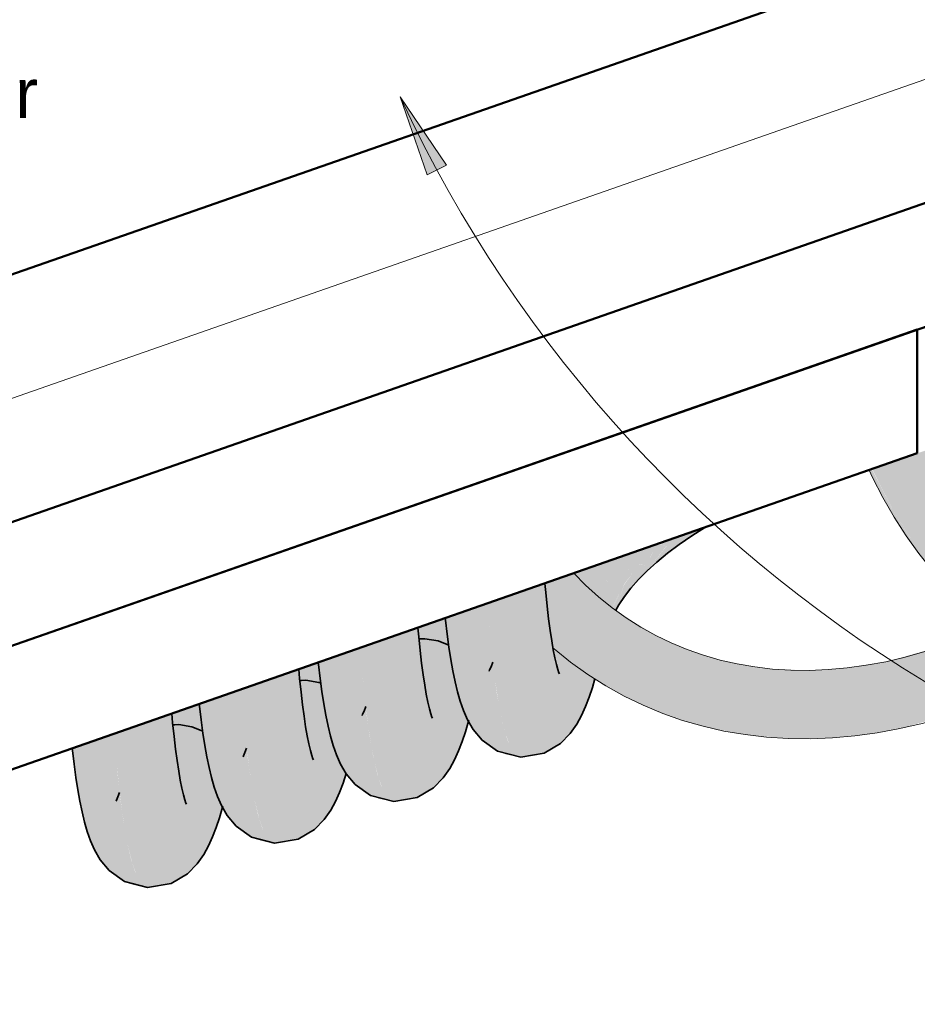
# Model space of a CAD drawing. Header units: millimetres. Extents: x 18815 to 33811, y -1140 to 12702.
# Tile 35 of 45: x 31322 to 31978, y 3019 to 3738. Entities that reach past the tile are written whole.
import ezdxf

# ---------------------------------------------------------------- set-up
doc = ezdxf.new("R2010")
doc.units = ezdxf.units.MM
for name, color, linetype, lineweight in [('00_Algemeen', 7, 'Continuous', 18), ('05_Bouwplaatsvoorzieningen', 7, 'Continuous', 18), ('42_Dekvloeren en vloersystemen', 7, 'Continuous', 18), ('51_Binnenriolering', 7, 'Continuous', 18)]:
    doc.layers.add(name, color=color, linetype=linetype, lineweight=lineweight)
doc.styles.add('Arial_4', font='arial.ttf', dxfattribs={"height": 36})

# ---------------------------------------------------------------- blocks, each defined once
blk = doc.blocks.new('Surface_666734 - Surface_666734-1200196-3D - Meterkast')
at = {"layer": '05_Bouwplaatsvoorzieningen', "lineweight": 9}
blk.add_line((-19027.92, 4331.79), (-22009.96, 3290.03), dxfattribs=at)
blk = doc.blocks.new('Surface_666734 - Surface_666734-1200200-3D - Meterkast')
blk.add_blockref('Surface_666734 - Surface_666734-1200196-3D - Meterkast', (0, 0))
blk = doc.blocks.new('20250708 24278 TO concept_rvt-3-3D - Meterkast')
at = {"layer": '42_Dekvloeren en vloersystemen', "lineweight": 50}
for p, q in [((-20470.34, 3918.35), (-22009.96, 3380.49)), ((-22009.96, 3199.56), (-20470.34, 3737.42)), ((-20779.67, 3629.36), (-22009.96, 3199.56)), ((-22009.96, 3109.09), (-20779.67, 3538.89)), ((-20857, 3511.87), (-22009.96, 3109.09)), ((-20857, 3421.41), (-20857, 3511.87)), ((-22009.96, 3018.62), (-20857, 3421.41))]:
    blk.add_line(p, q, dxfattribs=at)
at = {"layer": '05_Bouwplaatsvoorzieningen', "lineweight": 50}
blk.add_blockref('Surface_666734 - Surface_666734-1200200-3D - Meterkast', (0, 0), dxfattribs=at)
blk = doc.blocks.new('NLRS_61_COF_UN_mantelbuisbocht_gen_CGA - NLRS_61_32_CON_Mantelbuis NUTS-3741993-3D - Meterkast')
at = {"layer": '51_Binnenriolering', "true_color": 0xff0000}
for points in [[(-20952.36, 3212.96), (-20923.07, 3213.35), (-20917.04, 3213.74), (-20892.42, 3216.25), (-20864.51, 3221.61), (-20820.4, 3234.18), (-20817.69, 3235.89), (-20815.28, 3239.27), (-20813.72, 3244.27), (-20813.24, 3249.21), (-20813.98, 3256.11), (-20815.48, 3261.89), (-20818.05, 3267.88), (-20821.41, 3273.18), (-20825.37, 3277.43), (-20829.21, 3280.02), (-20857.92, 3271.32), (-20886.56, 3265.27), (-20914.85, 3261.98), (-20943.87, 3261.54), (-20970.83, 3263.88), (-20996.46, 3268.82), (-21021.02, 3276.33), (-21045.01, 3286.7), (-21066.8, 3299.34), (-21072.21, 3303.01), (-21080.6, 3309.16), (-21096, 3321.85), (-21107.96, 3333.73), (-21129.13, 3326.34), (-21127.1, 3306.45), (-21124.23, 3284.15), (-21123.64, 3280.41), (-21116.18, 3273.65), (-21094.41, 3257.62), (-21071.1, 3243.96), (-21048.59, 3233.54), (-21027.04, 3225.9), (-21005.95, 3220.08), (-20980.64, 3215.49), (-20956.71, 3213.35)], [(-20829.09, 3280.06), (-20828.32, 3280.33), (-20832.42, 3281.69), (-20833.19, 3281.42), (-20829.1, 3280.06)], [(-20821.17, 3233.74), (-20820.4, 3234.01), (-20817.11, 3235.89), (-20814.59, 3239.27), (-20813.01, 3243.9), (-20812.47, 3249.47), (-20813.01, 3255.61), (-20814.59, 3261.89), (-20817.89, 3269.13), (-20821.17, 3274.04), (-20824.99, 3277.97), (-20828.32, 3280.33), (-20829.09, 3280.06), (-20824.99, 3277.16), (-20821.17, 3272.91), (-20817.35, 3266.34), (-20815.16, 3260.79), (-20813.78, 3255.34), (-20813.34, 3248.19), (-20814, 3243.01), (-20815.6, 3238.69), (-20817.89, 3235.62), (-20820.74, 3233.98)]]:
    blk.add_hatch(color=1, dxfattribs=at).paths.add_polyline_path(points)
h = blk.add_hatch(color=1, dxfattribs=at)
h.paths.add_polyline_path([(-21116.18, 3273.65), (-21123.6, 3280.16), (-21123.57, 3279.98), (-21118.8, 3275.89)])
h.paths.add_polyline_path([(-21094.96, 3257.95), (-21113.41, 3271.47), (-21105.43, 3265.47), (-21098.33, 3260.36)])
h.paths.add_polyline_path([(-20942.61, 3261.44), (-20914.85, 3261.98), (-20886.56, 3265.27), (-20857.92, 3271.32), (-20829.1, 3280.06), (-20833.23, 3281.42), (-20837.02, 3281.15), (-20878.56, 3269.36), (-20912.16, 3264.2), (-20936.4, 3262.69), (-20963.85, 3263.88), (-20987.19, 3267.12), (-21005.31, 3271.53), (-20995.86, 3268.64), (-20968.74, 3263.59), (-20943.87, 3261.54)])
at = {"layer": '51_Binnenriolering', "color": 12, "true_color": 0xdd0000}
for p, q in [((-20836.57, 3281.31), (-20837.34, 3281.04)), ((-20820.85, 3233.84), (-20820.08, 3234.11))]:
    blk.add_line(p, q, dxfattribs=at)
for points in [[(-21048.15, 3288.3, 0), (-21059.13, 3294.42, 0), (-21069.77, 3301.16, 0), (-21080.05, 3308.53, 0), (-21089.96, 3316.51, 0), (-21099.5, 3325.11, 0), (-21108.04, 3333.71, 0)], [(-21048.15, 3288.3, 0), (-21036.84, 3282.83, 0), (-21025.21, 3278, 0), (-21013.27, 3273.82, 0), (-21001.04, 3270.29, 0), (-20988.52, 3267.43, 0), (-20975.73, 3265.24, 0), (-20962.69, 3263.72, 0), (-20949.41, 3262.88, 0), (-20935.91, 3262.73, 0), (-20922.21, 3263.27, 0), (-20908.33, 3264.51, 0), (-20894.29, 3266.44, 0), (-20880.1, 3269.08, 0), (-20865.8, 3272.41, 0), (-20851.41, 3276.45, 0), (-20837.34, 3281.04, 0)], [(-21071.21, 3243.94, 0), (-21084.68, 3251.44, 0), (-21097.73, 3259.71, 0), (-21110.31, 3268.72, 0), (-21122.4, 3278.47, 0), (-21123.48, 3279.44, 0)], [(-20836.25, 3281.42, 0), (-20832.42, 3281.69, 0), (-20828.32, 3280.33, 0)], [(-20828.32, 3280.33, 0), (-20824.22, 3277.43, 0), (-20820.4, 3273.18, 0), (-20817.11, 3267.88, 0), (-20814.59, 3261.89, 0), (-20813.01, 3255.61, 0), (-20812.47, 3249.47, 0), (-20813.01, 3243.9, 0), (-20814.59, 3239.27, 0), (-20817.11, 3235.89, 0), (-20820.4, 3234.01, 0)], [(-21071.21, 3243.94, 0), (-21057.33, 3237.22, 0), (-21043.07, 3231.3, 0), (-21028.46, 3226.18, 0), (-21013.53, 3221.88, 0), (-20998.32, 3218.4, 0), (-20982.85, 3215.75, 0), (-20967.15, 3213.92, 0), (-20951.26, 3212.92, 0), (-20935.2, 3212.74, 0), (-20919, 3213.38, 0), (-20902.69, 3214.83, 0), (-20886.3, 3217.09, 0), (-20869.85, 3220.14, 0), (-20853.37, 3223.98, 0), (-20836.88, 3228.61, 0), (-20820.85, 3233.84, 0)]]:
    blk.add_polyline3d(points, dxfattribs=at)
blk = doc.blocks.new('NLRS_61_COF_UN_mantelbuisbocht_gen_CGA - NLRS_61_32_CON_Mantelbuis NUTS-V14-3D - Meterkast')
at = {"layer": '51_Binnenriolering', "true_color": 0x0080ff}
h = blk.add_hatch(color=150, dxfattribs=at)
h.paths.add_polyline_path([(-20642.69, 3236.84), (-20613.4, 3237.23), (-20605.03, 3237.84), (-20582.75, 3240.13), (-20578.04, 3241.06), (-20603.84, 3245.91), (-20627.56, 3252.59), (-20647, 3259.92), (-20670.58, 3271.08), (-20691.16, 3283.31), (-20709.32, 3296.61), (-20717.56, 3302.89), (-20735.34, 3310.58), (-20757.13, 3323.22), (-20762.54, 3326.89), (-20774.05, 3335.6), (-20786.34, 3345.72), (-20805.8, 3365.88), (-20820.62, 3384.73), (-20836.13, 3409.02), (-20844.9, 3425.63), (-20889.73, 3409.81), (-20888.73, 3407.34), (-20875.24, 3380.71), (-20860.34, 3356.71), (-20844.44, 3335.48), (-20824.82, 3314.14), (-20806.51, 3297.52), (-20784.74, 3281.5), (-20760.78, 3267.53), (-20738.92, 3257.42), (-20717.37, 3249.78), (-20696.28, 3243.96), (-20670.98, 3239.36), (-20647.04, 3237.23)])
h.paths.add_polyline_path([(-20532.6, 3288.05), (-20507.52, 3289.83), (-20508.39, 3291.76), (-20511.75, 3297.06), (-20515.71, 3301.3), (-20519.55, 3303.9), (-20548.25, 3295.19), (-20569.96, 3290.61), (-20557.7, 3288.99), (-20533.51, 3288.08)])
h = blk.add_hatch(color=150, dxfattribs=at)
h.paths.add_polyline_path([(-20806.51, 3297.52), (-20826.26, 3315.44), (-20845.56, 3336.97), (-20862.17, 3359.5), (-20875.76, 3381.55), (-20890.18, 3409.81), (-20892.06, 3409.16), (-20888.85, 3401.94), (-20872.82, 3373.06), (-20855.66, 3347.96), (-20837.1, 3325.95), (-20820.19, 3309.25), (-20808.92, 3299.59)])
h.paths.add_polyline_path([(-20785.3, 3281.83), (-20800.45, 3292.77), (-20795.78, 3289.35), (-20788.48, 3284.12)])
h.paths.add_polyline_path([(-20569.96, 3290.61), (-20546.05, 3295.86), (-20519.43, 3303.94), (-20523.56, 3305.29), (-20527.35, 3305.02), (-20568.89, 3293.23), (-20578.12, 3291.74), (-20572.47, 3290.96)])
for points in [[(-20519.43, 3303.94), (-20518.65, 3304.21), (-20522.76, 3305.57), (-20523.52, 3305.29), (-20519.43, 3303.94)], [(-20507.45, 3289.66), (-20506.64, 3289.83), (-20508.22, 3293), (-20511.5, 3297.92), (-20515.32, 3301.85), (-20518.65, 3304.21), (-20519.34, 3303.87), (-20515.32, 3301.03), (-20510.88, 3295.78), (-20507.69, 3290.22), (-20507.48, 3289.73)]]:
    blk.add_hatch(color=150, dxfattribs=at).paths.add_polyline_path(points)
at = {"layer": '51_Binnenriolering', "color": 5, "true_color": 0x0000ff}
blk.add_line((-20526.9, 3305.19), (-20527.67, 3304.92), dxfattribs=at)
for points in [[(-20738.48, 3312.18, 0), (-20749.46, 3318.29, 0), (-20760.1, 3325.04, 0), (-20770.38, 3332.4, 0), (-20780.3, 3340.39, 0), (-20789.83, 3348.99, 0), (-20798.97, 3358.19, 0), (-20807.71, 3367.99, 0), (-20816.03, 3378.38, 0), (-20823.91, 3389.34, 0), (-20831.34, 3400.86, 0), (-20838.3, 3412.94, 0), (-20844.79, 3425.54, 0)], [(-20761.54, 3267.82, 0), (-20775.02, 3275.32, 0), (-20788.06, 3283.58, 0), (-20800.64, 3292.6, 0), (-20812.74, 3302.34, 0), (-20824.33, 3312.79, 0), (-20835.39, 3323.93, 0), (-20845.9, 3335.72, 0), (-20855.86, 3348.15, 0), (-20865.23, 3361.19, 0), (-20874.02, 3374.82, 0), (-20882.2, 3389, 0), (-20889.78, 3403.71, 0), (-20892.23, 3409.1, 0)], [(-20738.48, 3312.18, 0), (-20727.17, 3306.71, 0), (-20715.9, 3302.03, 0)], [(-20577.46, 3291.65, 0), (-20570.44, 3292.95, 0), (-20556.14, 3296.29, 0), (-20541.75, 3300.32, 0), (-20527.67, 3304.92, 0)], [(-20526.58, 3305.29, 0), (-20522.76, 3305.57, 0), (-20518.65, 3304.21, 0)], [(-20518.65, 3304.21, 0), (-20514.55, 3301.3, 0), (-20510.73, 3297.06, 0), (-20507.45, 3291.76, 0), (-20506.53, 3289.85, 0)], [(-20761.54, 3267.82, 0), (-20747.66, 3261.1, 0), (-20733.4, 3255.17, 0), (-20718.79, 3250.06, 0), (-20703.86, 3245.76, 0), (-20688.65, 3242.28, 0), (-20673.18, 3239.62, 0), (-20657.49, 3237.8, 0), (-20641.59, 3236.79, 0), (-20625.53, 3236.61, 0), (-20609.33, 3237.25, 0), (-20593.02, 3238.7, 0), (-20577.12, 3240.89, 0)]]:
    blk.add_polyline3d(points, dxfattribs=at)
blk = doc.blocks.new('NLRS_61_COF_UN_mantelbuisbocht_gen_CGA - NLRS_61_32_CON_Mantelbuis-3768036-3D - Meterkast')
at = {"layer": '51_Binnenriolering', "lineweight": 35, "true_color": 0xff8040}
for points in [[(-21146.19, 3199.28), (-21135.3, 3200.82), (-21132.45, 3201.4), (-21124.8, 3204.88), (-21120.96, 3206.99), (-21116.39, 3210.6), (-21108.55, 3219.25), (-21101.68, 3231.28), (-21099.06, 3238.08), (-21092.84, 3256.66), (-21097.42, 3259.71), (-21113.41, 3271.47), (-21119.37, 3276.38), (-21123.6, 3280.16), (-21125.64, 3294.2), (-21128.7, 3321.67), (-21129.13, 3326.34), (-21171.26, 3311.62), (-21169.57, 3291.05), (-21167.71, 3272.49), (-21166.35, 3260.79), (-21163.14, 3239.69), (-21161.63, 3231.28), (-21158.73, 3219.11), (-21155.3, 3209.13), (-21152.82, 3203.99), (-21149.57, 3200.27)], [(-21146.19, 3199.28), (-21149.57, 3200.27), (-21152.82, 3203.99), (-21155.92, 3210.42), (-21158.86, 3219.54), (-21161.63, 3231.28), (-21164.21, 3245.6), (-21166.92, 3265.47), (-21169.59, 3291.23), (-21171.26, 3311.62), (-21201.58, 3301.03), (-21199.03, 3279.01), (-21197.7, 3270.28), (-21195.09, 3256.63), (-21191.89, 3244.43), (-21187.02, 3230.82), (-21180.85, 3218.77), (-21171.58, 3208.81), (-21164.95, 3204.53), (-21157.49, 3201.13), (-21149.57, 3199.83)]]:
    blk.add_hatch(color=11, dxfattribs=at).paths.add_polyline_path(points)
at = {"layer": '51_Binnenriolering', "color": 30, "lineweight": 35, "true_color": 0xff8000}
for points in [[(-21118.51, 3260.1, 0), (-21118.86, 3260.98, 0), (-21119.66, 3263.37, 0), (-21120.69, 3267.05, 0), (-21121.82, 3271.85, 0), (-21122.99, 3277.65, 0), (-21124.16, 3284.39, 0), (-21125.32, 3292, 0), (-21126.45, 3300.43, 0), (-21127.53, 3309.66, 0), (-21128.56, 3319.64, 0), (-21129.17, 3326.32, 0)], [(-21146.84, 3199.26, 0), (-21163.82, 3203.67, 0), (-21174.98, 3211.68, 0), (-21181.51, 3219.55, 0), (-21185.65, 3226.68, 0), (-21188.62, 3233.43, 0), (-21190.99, 3240.16, 0), (-21193, 3247.12, 0), (-21194.79, 3254.47, 0), (-21196.42, 3262.32, 0), (-21197.92, 3270.71, 0), (-21199.32, 3279.69, 0), (-21200.63, 3289.28, 0), (-21201.86, 3299.49, 0), (-21202.01, 3300.88, 0)], [(-21169.95, 3262.27, 0), (-21169.53, 3263.11, 0), (-21168.52, 3265.43, 0), (-21167.29, 3268.76, 0)], [(-21146.84, 3199.26, 0), (-21129.56, 3202.23, 0), (-21117.75, 3209.26, 0), (-21110.59, 3216.55, 0), (-21105.87, 3223.31, 0), (-21102.33, 3229.79, 0), (-21099.41, 3236.29, 0), (-21096.82, 3243.06, 0), (-21094.42, 3250.24, 0), (-21092.55, 3256.52, 0)]]:
    blk.add_polyline3d(points, dxfattribs=at)
blk = doc.blocks.new('NLRS_61_COF_UN_mantelbuisbocht_gen_CGA - NLRS_61_32_CON_Mantelbuis-V15-3D - Meterkast')
at = {"layer": '51_Binnenriolering', "lineweight": 35, "true_color": 0xff8040}
for points in [[(-21238.98, 3166.86), (-21228.1, 3168.4), (-21225.24, 3168.99), (-21217.6, 3172.46), (-21213.76, 3174.57), (-21208.56, 3178.87), (-21201.35, 3186.84), (-21194.47, 3198.86), (-21191.86, 3205.66), (-21184.89, 3226.5), (-21188.24, 3233.78), (-21193, 3248.04), (-21196.33, 3262.62), (-21199.03, 3279.01), (-21199.37, 3280.55), (-21207.33, 3283.89), (-21216.99, 3285.45), (-21219.9, 3273.99), (-21221.19, 3285.88), (-21221.95, 3293.91), (-21264.06, 3279.2), (-21262.55, 3260.63), (-21260.51, 3240.07), (-21258.29, 3222.27), (-21255.94, 3207.27), (-21253.76, 3196.03), (-21250.88, 3184.7), (-21248.1, 3176.71), (-21245.61, 3171.57), (-21242.36, 3167.85), (-21241.65, 3167.64)], [(-21221.12, 3285.13), (-21216.99, 3285.45), (-21216.99, 3285.87), (-21221.15, 3285.45), (-21221.14, 3285.31)], [(-21199.22, 3280.49), (-21199.42, 3281.04), (-21207.39, 3284.34), (-21216.89, 3285.88), (-21216.89, 3285.44), (-21207.33, 3283.89), (-21199.34, 3280.54)]]:
    blk.add_hatch(color=11, dxfattribs=at).paths.add_polyline_path(points)
h = blk.add_hatch(color=11, dxfattribs=at)
h.paths.add_polyline_path([(-21238.98, 3166.86), (-21242.36, 3167.85), (-21245.61, 3171.57), (-21248.72, 3178), (-21251.66, 3187.12), (-21254.62, 3199.92), (-21257.28, 3215.14), (-21259.42, 3230.36), (-21262.26, 3257.39), (-21264.06, 3279.2), (-21294.38, 3268.61), (-21292.12, 3248.81), (-21290.37, 3237.16), (-21287.89, 3224.21), (-21285, 3212.92), (-21279.84, 3198.44), (-21273.75, 3186.46), (-21264.38, 3176.39), (-21257.74, 3172.11), (-21250.29, 3168.71), (-21241.65, 3167.3)])
h.paths.add_polyline_path([(-21219.9, 3273.99), (-21216.99, 3285.45), (-21221.12, 3285.13), (-21220, 3274.83)])
at = {"layer": '51_Binnenriolering', "color": 30, "lineweight": 35, "true_color": 0xff8000}
blk.add_line((-21221.24, 3285.82), (-21216.89, 3285.88), dxfattribs=at)
for points in [[(-21211.31, 3227.68, 0), (-21211.66, 3228.56, 0), (-21212.46, 3230.95, 0), (-21213.49, 3234.63, 0), (-21214.62, 3239.43, 0), (-21215.79, 3245.23, 0), (-21216.96, 3251.97, 0), (-21218.12, 3259.58, 0), (-21219.25, 3268.01, 0), (-21220.33, 3277.24, 0), (-21221.36, 3287.22, 0), (-21221.97, 3293.9, 0)], [(-21216.89, 3285.88, 0), (-21207.23, 3284.31, 0), (-21199.22, 3281.09, 0)], [(-21239.64, 3166.84, 0), (-21256.61, 3171.25, 0), (-21267.78, 3179.26, 0), (-21274.31, 3187.13, 0), (-21278.45, 3194.26, 0), (-21281.42, 3201.01, 0), (-21283.78, 3207.74, 0), (-21285.8, 3214.7, 0), (-21287.59, 3222.05, 0), (-21289.22, 3229.9, 0), (-21290.72, 3238.29, 0), (-21292.12, 3247.27, 0), (-21293.43, 3256.86, 0), (-21294.66, 3267.07, 0), (-21294.81, 3268.46, 0)], [(-21262.75, 3229.85, 0), (-21262.33, 3230.69, 0), (-21261.32, 3233.01, 0), (-21260.09, 3236.34, 0)], [(-21239.64, 3166.84, 0), (-21222.36, 3169.81, 0), (-21210.55, 3176.84, 0), (-21203.39, 3184.14, 0), (-21198.66, 3190.89, 0), (-21195.13, 3197.37, 0), (-21192.21, 3203.87, 0), (-21189.62, 3210.64, 0), (-21187.22, 3217.82, 0), (-21184.93, 3225.5, 0), (-21184.73, 3226.25, 0)]]:
    blk.add_polyline3d(points, dxfattribs=at)
blk = doc.blocks.new('NLRS_61_COF_UN_mantelbuisbocht_gen_CGA - NLRS_61_32_CON_Mantelbuis-3768192-3D - Meterkast')
at = {"layer": '51_Binnenriolering', "lineweight": 35, "true_color": 0xff8040}
h = blk.add_hatch(color=11, dxfattribs=at)
h.paths.add_polyline_path([(-21077.27, 3306.71), (-21069.3, 3319.41), (-21066.94, 3325.33), (-21076.06, 3310.69), (-21071.44, 3325.06), (-21079.2, 3309.66), (-21079.48, 3308.33), (-21077.48, 3306.87)])
h.paths.add_polyline_path([(-21055.18, 3339.39), (-21047.35, 3354.91), (-21060.5, 3340.61), (-21058.67, 3340.19)])
h.paths.add_polyline_path([(-21050.95, 3340.19), (-21047.25, 3342.06), (-21026.3, 3358.84), (-21027.47, 3357.52), (-21011.8, 3367.33), (-21047.09, 3355), (-21039.88, 3353.97), (-21050.61, 3340.61)])
blk.add_hatch(color=11, dxfattribs=at).paths.add_polyline_path([(-21079.6, 3308.42), (-21078.86, 3310.69), (-21071.06, 3325.81), (-21066.57, 3340.49), (-21068.75, 3347.43), (-21071.36, 3346.52), (-21076.4, 3328.8), (-21082.98, 3325.06), (-21085.51, 3335.28), (-21076.32, 3344.79), (-21107.73, 3333.81), (-21094.37, 3320.5), (-21079.61, 3308.43)])
at = {"layer": '51_Binnenriolering', "color": 30, "lineweight": 35, "true_color": 0xff8000}
blk.add_polyline3d([(-21077.34, 3306.77, 0), (-21075.11, 3310.67, 0), (-21071.07, 3316.68, 0), (-21066.3, 3322.84, 0), (-21060.77, 3329.12, 0), (-21054.48, 3335.48, 0), (-21047.43, 3341.89, 0), (-21039.6, 3348.31, 0), (-21031.03, 3354.71, 0), (-21021.71, 3361.06, 0), (-21011.67, 3367.34, 0)], dxfattribs=at)
blk = doc.blocks.new('NLRS_61_COF_UN_mantelbuisbocht_gen_CGA - NLRS_61_32_CON_Mantelbuis-V16-3D - Meterkast')
at = {"layer": '51_Binnenriolering', "lineweight": 35, "true_color": 0xff8040}
for points in [[(-21325.98, 3136.47), (-21315.1, 3138.01), (-21312.24, 3138.59), (-21304.6, 3142.07), (-21300.75, 3144.18), (-21296.19, 3147.79), (-21288.35, 3156.44), (-21281.47, 3168.47), (-21278.86, 3175.26), (-21274.62, 3187.88), (-21280.97, 3201.16), (-21285.8, 3215.62), (-21289.15, 3230.36), (-21291.69, 3245.58), (-21292.78, 3252.85), (-21294.36, 3253.5), (-21303.99, 3255.06), (-21306.89, 3243.6), (-21308.19, 3255.48), (-21308.93, 3263.53), (-21351.06, 3248.81), (-21349.42, 3228.81), (-21347.5, 3209.68), (-21345.29, 3191.88), (-21342.94, 3176.88), (-21341.43, 3168.47), (-21337.87, 3154.26), (-21335.1, 3146.32), (-21332.61, 3141.18), (-21329.36, 3137.46), (-21328.65, 3137.25)], [(-21308.12, 3254.74), (-21303.99, 3255.06), (-21303.99, 3255.48), (-21308.15, 3255.06), (-21308.14, 3254.92)], [(-21292.64, 3252.79), (-21292.73, 3253.29), (-21294.33, 3253.94), (-21303.89, 3255.48), (-21303.89, 3255.04), (-21293.48, 3253.14), (-21292.68, 3252.81)]]:
    blk.add_hatch(color=11, dxfattribs=at).paths.add_polyline_path(points)
h = blk.add_hatch(color=11, dxfattribs=at)
h.paths.add_polyline_path([(-21325.98, 3136.47), (-21329.36, 3137.46), (-21332.61, 3141.18), (-21335.72, 3147.61), (-21338.66, 3156.72), (-21341.43, 3168.47), (-21344.68, 3187.57), (-21346.41, 3199.92), (-21349.42, 3228.81), (-21351.06, 3248.81), (-21381.38, 3238.22), (-21378.82, 3216.2), (-21377.49, 3207.47), (-21374.89, 3193.82), (-21371.69, 3181.62), (-21366.82, 3168.01), (-21360.65, 3155.96), (-21351.38, 3146), (-21344.74, 3141.72), (-21337.29, 3138.32), (-21328.65, 3136.91)])
h.paths.add_polyline_path([(-21306.89, 3243.6), (-21303.99, 3255.06), (-21308.12, 3254.74), (-21306.99, 3244.44)])
at = {"layer": '51_Binnenriolering', "color": 30, "lineweight": 35, "true_color": 0xff8000}
blk.add_line((-21308.24, 3255.43), (-21303.89, 3255.48), dxfattribs=at)
for points in [[(-21298.3, 3197.29, 0), (-21298.66, 3198.16, 0), (-21299.46, 3200.56, 0), (-21300.49, 3204.24, 0), (-21301.62, 3209.04, 0), (-21302.79, 3214.84, 0), (-21303.96, 3221.58, 0), (-21305.12, 3229.18, 0), (-21306.24, 3237.62, 0), (-21307.33, 3246.84, 0), (-21308.36, 3256.83, 0), (-21308.97, 3263.51, 0)], [(-21303.89, 3255.48, 0), (-21294.23, 3253.92, 0), (-21292.66, 3253.44, 0)], [(-21326.64, 3136.45, 0), (-21343.61, 3140.86, 0), (-21354.78, 3148.87, 0), (-21361.31, 3156.73, 0), (-21365.44, 3163.87, 0), (-21368.42, 3170.61, 0), (-21370.78, 3177.34, 0), (-21372.8, 3184.31, 0), (-21374.59, 3191.66, 0), (-21376.21, 3199.51, 0), (-21377.72, 3207.9, 0), (-21379.12, 3216.88, 0), (-21380.43, 3226.47, 0), (-21381.66, 3236.68, 0), (-21381.81, 3238.07, 0)], [(-21349.75, 3199.46, 0), (-21349.32, 3200.3, 0), (-21348.32, 3202.62, 0), (-21347.09, 3205.95, 0)], [(-21326.64, 3136.45, 0), (-21309.35, 3139.41, 0), (-21297.55, 3146.45, 0), (-21290.39, 3153.74, 0), (-21285.66, 3160.5, 0), (-21282.13, 3166.97, 0), (-21279.21, 3173.48, 0), (-21276.62, 3180.25, 0), (-21274.27, 3187.25, 0)]]:
    blk.add_polyline3d(points, dxfattribs=at)
blk = doc.blocks.new('NLRS_61_COF_UN_mantelbuisbocht_gen_CGA - NLRS_61_32_CON_Mantelbuis-V17-3D - Meterkast')
at = {"layer": '51_Binnenriolering', "lineweight": 35, "true_color": 0xff8040}
for points in [[(-21418.78, 3104.05), (-21407.9, 3105.59), (-21405.04, 3106.17), (-21397.4, 3109.65), (-21393.55, 3111.76), (-21388.36, 3116.06), (-21381.15, 3124.02), (-21374.17, 3136.29), (-21371.66, 3142.85), (-21364.68, 3163.69), (-21368.03, 3170.97), (-21372.8, 3185.23), (-21376.14, 3199.92), (-21378.82, 3216.2), (-21379.26, 3217.78), (-21387.16, 3221.08), (-21396.79, 3222.64), (-21399.69, 3211.18), (-21401.22, 3225.62), (-21401.73, 3231.11), (-21443.86, 3216.39), (-21442.35, 3197.82), (-21440.3, 3177.26), (-21438.08, 3159.46), (-21435.74, 3144.46), (-21434.23, 3136.05), (-21430.69, 3121.92), (-21427.89, 3113.9), (-21425.41, 3108.76), (-21422.16, 3105.04), (-21421.45, 3104.83)], [(-21400.92, 3222.32), (-21396.79, 3222.64), (-21396.79, 3223.06), (-21400.95, 3222.64), (-21400.94, 3222.5)], [(-21379.02, 3217.68), (-21379.26, 3218.25), (-21387.13, 3221.52), (-21396.69, 3223.07), (-21396.69, 3222.63), (-21387.03, 3221.04), (-21379.14, 3217.73)]]:
    blk.add_hatch(color=11, dxfattribs=at).paths.add_polyline_path(points)
h = blk.add_hatch(color=11, dxfattribs=at)
h.paths.add_polyline_path([(-21418.78, 3104.05), (-21422.16, 3105.04), (-21425.41, 3108.76), (-21428.52, 3115.19), (-21431.46, 3124.31), (-21434.23, 3136.05), (-21437.35, 3154.26), (-21439.17, 3167.19), (-21441.33, 3186.42), (-21443.86, 3216.39), (-21474.17, 3205.8), (-21471.74, 3184.7), (-21470.95, 3178.74), (-21467.69, 3161.4), (-21465.29, 3151.53), (-21459.99, 3136.33), (-21453.54, 3123.65), (-21444.18, 3113.58), (-21437.54, 3109.3), (-21430.09, 3105.9), (-21421.45, 3104.49)])
h.paths.add_polyline_path([(-21399.69, 3211.18), (-21396.79, 3222.64), (-21400.92, 3222.32), (-21399.79, 3212.02)])
at = {"layer": '51_Binnenriolering', "color": 30, "lineweight": 35, "true_color": 0xff8000}
blk.add_line((-21401.04, 3223.01), (-21396.69, 3223.07), dxfattribs=at)
for points in [[(-21391.1, 3164.87, 0), (-21391.46, 3165.74, 0), (-21392.26, 3168.14, 0), (-21393.29, 3171.82, 0), (-21394.41, 3176.62, 0), (-21395.59, 3182.42, 0), (-21396.76, 3189.16, 0), (-21397.92, 3196.76, 0), (-21399.04, 3205.2, 0), (-21400.13, 3214.43, 0), (-21401.16, 3224.41, 0), (-21401.77, 3231.09, 0)], [(-21396.69, 3223.07, 0), (-21387.03, 3221.5, 0), (-21379.02, 3218.28, 0)], [(-21419.44, 3104.03, 0), (-21436.41, 3108.44, 0), (-21447.58, 3116.45, 0), (-21454.11, 3124.32, 0), (-21458.24, 3131.45, 0), (-21461.22, 3138.2, 0), (-21463.58, 3144.93, 0), (-21465.6, 3151.89, 0), (-21467.38, 3159.24, 0), (-21469.01, 3167.09, 0), (-21470.52, 3175.48, 0), (-21471.92, 3184.46, 0), (-21473.23, 3194.05, 0), (-21474.46, 3204.26, 0), (-21474.6, 3205.65, 0)], [(-21442.55, 3167.04, 0), (-21442.12, 3167.88, 0), (-21441.12, 3170.2, 0), (-21439.88, 3173.53, 0)], [(-21419.44, 3104.03, 0), (-21402.15, 3107, 0), (-21390.35, 3114.03, 0), (-21383.19, 3121.32, 0), (-21378.46, 3128.08, 0), (-21374.93, 3134.56, 0), (-21372.01, 3141.06, 0), (-21369.41, 3147.83, 0), (-21367.01, 3155.01, 0), (-21364.73, 3162.69, 0), (-21364.53, 3163.44, 0)]]:
    blk.add_polyline3d(points, dxfattribs=at)

msp = doc.modelspace()

# ---------------------------------------------------------------- hatches: boundary and pattern name
at = {"layer": '00_Algemeen'}
msp.add_hatch(color=256, dxfattribs=at).paths.add_polyline_path([(31600.06, 3682.1), (31619.97, 3624.96), (31634.09, 3632.06)])
at = {"layer": '51_Binnenriolering', "lineweight": 5, "true_color": 0xff8040}
h = msp.add_hatch(color=11, dxfattribs=at)
h.paths.add_polyline_path([(31752.07, 3325.06), (31758.65, 3328.8), (31763.7, 3346.52), (31758.73, 3344.79), (31749.54, 3335.28), (31751.15, 3328.8)])
h.paths.add_polyline_path([(31763.99, 3325.81), (31775.42, 3341.56), (31787.7, 3354.91), (31766.3, 3347.43), (31768.39, 3340.19), (31764.91, 3328.8)])
h = msp.add_hatch(color=11, dxfattribs=at)
h.paths.add_polyline_path([(31758.81, 3310.15), (31768.12, 3325.33), (31765.75, 3319.41), (31765.34, 3318.37), (31768.48, 3322.5), (31771.46, 3325.81), (31787.18, 3341.56), (31784.1, 3340.19), (31794.96, 3354), (31787.71, 3354.83), (31779.87, 3339.39), (31774.47, 3340.49), (31763.75, 3325.06), (31758.99, 3310.69)])
h.paths.add_polyline_path([(31800.05, 3351.87), (31807.58, 3357.52), (31808.76, 3358.84), (31801.55, 3353.07)])
for points in [[(31613.89, 3285.55), (31618.16, 3285.88), (31620.64, 3296.54), (31613.12, 3293.92), (31613.86, 3285.88)], [(31635.77, 3280.99), (31634.06, 3295.51), (31633.48, 3301.03), (31620.64, 3296.54), (31618.16, 3285.88), (31627.82, 3284.31), (31635.63, 3281.04)], [(31542.34, 3253.28), (31541.5, 3260.79), (31540.68, 3268.61), (31533.64, 3266.15), (31531.16, 3255.48), (31541.57, 3253.61), (31542.32, 3253.29)], [(31526.89, 3255.15), (31531.16, 3255.48), (31533.64, 3266.15), (31526.12, 3263.53), (31526.86, 3255.48)], [(31434.1, 3222.73), (31438.36, 3223.07), (31440.84, 3233.73), (31433.33, 3231.11), (31434.07, 3223.07)], [(31455.97, 3218.17), (31454.57, 3229.74), (31453.64, 3238.2), (31440.84, 3233.73), (31438.36, 3223.07), (31448.02, 3221.5), (31455.83, 3218.23)]]:
    msp.add_hatch(color=11, dxfattribs=at).paths.add_polyline_path(points)

# ---------------------------------------------------------------- linework, layer by layer
at = {"layer": '00_Algemeen'}
for p, q in [((31600.06, 3682.1), (31619.97, 3624.96)), ((31634.09, 3632.06), (31600.06, 3682.1)), ((31619.97, 3624.96), (31634.09, 3632.06))]:
    msp.add_line(p, q, dxfattribs=at)
msp.add_arc((32494.73, 4098.7), 986.91, 204.96842, 274.72485, dxfattribs=at)
at = {"layer": '51_Binnenriolering', "color": 30, "lineweight": 35, "true_color": 0xff8000}
for p, q in [((31618.16, 3285.88), (31613.81, 3285.82)), ((31531.16, 3255.48), (31526.81, 3255.43)), ((31438.36, 3223.07), (31434.01, 3223.01))]:
    msp.add_line(p, q, dxfattribs=at)
for points in [[(31757.71, 3306.77, 0), (31759.94, 3310.67, 0), (31763.98, 3316.68, 0), (31768.75, 3322.84, 0), (31774.28, 3329.12, 0), (31780.57, 3335.48, 0), (31787.63, 3341.89, 0), (31795.45, 3348.31, 0), (31804.02, 3354.71, 0), (31813.34, 3361.06, 0), (31823.38, 3367.34, 0)], [(31635.83, 3281.09, 0), (31627.82, 3284.31, 0), (31618.16, 3285.88, 0)], [(31542.4, 3253.44, 0), (31540.82, 3253.92, 0), (31531.16, 3255.48, 0)], [(31456.03, 3218.28, 0), (31448.02, 3221.5, 0), (31438.36, 3223.07, 0)]]:
    msp.add_polyline3d(points, dxfattribs=at)

# ---------------------------------------------------------------- block references
at = {"lineweight": 5}
msp.add_blockref('20250708 24278 TO concept_rvt-3-3D - Meterkast', (52835.05, 0), dxfattribs=at)
at = {"layer": '51_Binnenriolering', "color": 5, "true_color": 0x0000ff}
msp.add_blockref('NLRS_61_COF_UN_mantelbuisbocht_gen_CGA - NLRS_61_32_CON_Mantelbuis NUTS-V14-3D - Meterkast', (52835.05, 0), dxfattribs=at)
at = {"layer": '51_Binnenriolering', "color": 30, "lineweight": 35, "true_color": 0xff8000}
for name in ['NLRS_61_COF_UN_mantelbuisbocht_gen_CGA - NLRS_61_32_CON_Mantelbuis-3768192-3D - Meterkast', 'NLRS_61_COF_UN_mantelbuisbocht_gen_CGA - NLRS_61_32_CON_Mantelbuis-3768036-3D - Meterkast', 'NLRS_61_COF_UN_mantelbuisbocht_gen_CGA - NLRS_61_32_CON_Mantelbuis-V15-3D - Meterkast', 'NLRS_61_COF_UN_mantelbuisbocht_gen_CGA - NLRS_61_32_CON_Mantelbuis-V16-3D - Meterkast', 'NLRS_61_COF_UN_mantelbuisbocht_gen_CGA - NLRS_61_32_CON_Mantelbuis-V17-3D - Meterkast']:
    msp.add_blockref(name, (52835.05, 0), dxfattribs=at)
at = {"layer": '51_Binnenriolering', "color": 12, "true_color": 0xdd0000}
msp.add_blockref('NLRS_61_COF_UN_mantelbuisbocht_gen_CGA - NLRS_61_32_CON_Mantelbuis NUTS-3741993-3D - Meterkast', (52835.05, 0), dxfattribs=at)

# ---------------------------------------------------------------- next in the draw order: texts
at = {"layer": '00_Algemeen', "insert": (31072.9, 3702.59), "char_height": 36, "width": 309.4514, "attachment_point": 1, "style": 'Arial_4', "bg_fill": 3, "box_fill_scale": 1.25, "bg_fill_color": 256, "bg_fill_true_color": 13158600, "bg_fill_transparency": 0}
msp.add_mtext('Watermeter', dxfattribs=at)

doc.saveas('drawing.dxf')
